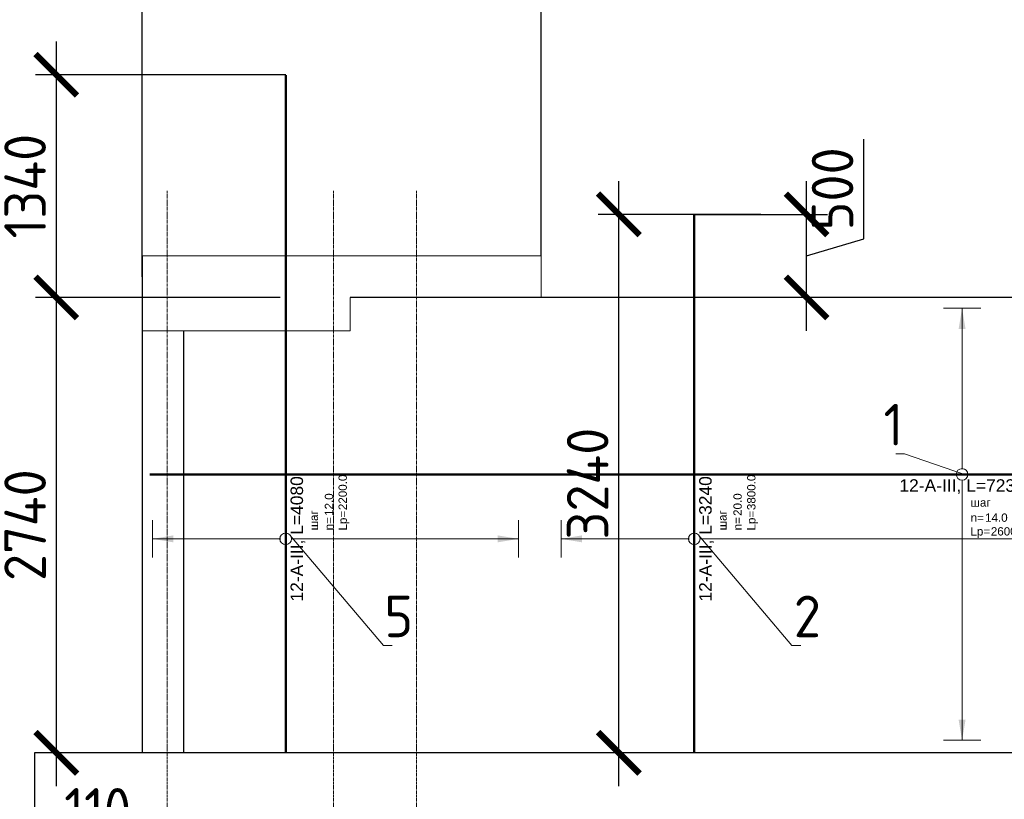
# Model space of a CAD drawing. Header units: millimetres. Extents: x 376598 to 1249954, y -318491 to -22134.
# Tile 209 of 256: x 580190 to 586111, y -32019 to -27328. Entities that reach past the tile are written whole.
import ezdxf
from ezdxf import colors
from ezdxf.entities.mleader import LeaderData, LeaderLine
from ezdxf.enums import TextEntityAlignment as Align
from ezdxf.math import Vec2, Vec3

# ---------------------------------------------------------------- set-up
doc = ezdxf.new("R2010")
doc.units = ezdxf.units.MM
doc.set_wipeout_variables(frame=1)
for name, pattern in [('______5', [1100, 800, -100, 100, -100]), ('________', [0]), ('осевая', [50.8, 31.75, -6.35, 6.35, -6.35])]:
    doc.linetypes.add(name, pattern=pattern)
for name, color, linetype, lineweight in [('Standard', 7, 'Continuous', 25), ('АрмСтер', 2, 'Continuous', 50), ('Оси', 40, '______5', 18), ('подоснова', 151, 'Continuous', 5), ('РАЗМЕРЫ', 1, 'Continuous', 9)]:
    doc.layers.add(name, color=color, linetype=linetype, lineweight=lineweight)
doc.layers.add('АрмСтер_атрибуты', color=2, linetype='Continuous', lineweight=0, plot=False)
doc.styles.add('GOST-2.304_Type-B', font='GOST_Common.ttf')
doc.styles.get("Standard").update_dxf_attribs({"font": 'arial.ttf'})
doc.styles.add('Аннотативный', font='arial.ttf')
doc.dimstyles.new('СПДС', dxfattribs={"dimscale": 100, "dimtxt": 2.5, "dimasz": 2.5, "dimexe": 1.25, "dimexo": 0, "dimtad": 1, "dimdec": 0, "dimtxsty": 'GOST-2.304_Type-B', "dimblk": 'ARCHTICK', "dimcen": 2.5, "dimdle": 2, "dimadec": 0, "dimazin": 2, "dimtfac": 0.75, "dimtdec": 0, "dimtmove": 1, "dimatfit": 3, "dimfxl": 1, "dimtolj": 1, "dimarcsym": 1})

# ---------------------------------------------------------------- blocks, each defined once
blk = doc.blocks.new('_ArchTick')
at = {"color": 0, "linetype": 'ByBlock', "const_width": 0.15}
blk.add_lwpolyline([(-0.5, -0.5), (0.5, 0.5)], dxfattribs=at)
blk = doc.blocks.new('*D2010')
at = {"layer": 'DEFPOINTS', "color": 0, "lineweight": 0, "transparency": 16777216}
for p in [(580996.9, -32193.9), (581107, -32194.2, -720), (580996.9, -32563.8)]:
    blk.add_point(p, dxfattribs=at)
at = {"layer": 'РАЗМЕРЫ', "color": 0, "lineweight": -2, "transparency": 16777216}
for p, q in [((580996.9, -32193.9), (580996.9, -32688.8)), ((581107, -32194.2), (581107, -32688.8)), ((580996.9, -32563.8), (580746.9, -32563.8)), ((581107, -32563.8), (580996.9, -32563.8)), ((581107, -32563.8), (581357, -32563.8))]:
    blk.add_line(p, q, dxfattribs=at)
at = {"layer": 'РАЗМЕРЫ', "color": 0, "lineweight": -2, "transparency": 16777216, "xscale": 250, "yscale": 250, "zscale": 250}
blk.add_blockref('_ArchTick', (580996.9, -32563.8), dxfattribs=at)
at = {"layer": 'РАЗМЕРЫ', "color": 0, "lineweight": -2, "transparency": 16777216, "xscale": 250, "yscale": 250, "zscale": 250, "rotation": 180}
blk.add_blockref('_ArchTick', (581107, -32563.8), dxfattribs=at)
at = {"layer": 'РАЗМЕРЫ', "color": 0, "lineweight": 0, "transparency": 16777216, "insert": (580659.1, -32076.3), "char_height": 250, "attachment_point": 5, "style": 'GOST-2.304_Type-B'}
blk.add_mtext('\\A1;110', dxfattribs=at)
blk = doc.blocks.new('*U99')
at = {"layer": 'РАЗМЕРЫ'}
for p, q in [((112.5, 800), (-112.5, 800)), ((112.5, -1400), (-112.5, -1400))]:
    blk.add_line(p, q, dxfattribs=at)
at = {"layer": 'РАЗМЕРЫ', "ltscale": 15}
blk.add_line((0, -1400), (0, 800), dxfattribs=at)
at = {"layer": 'РАЗМЕРЫ'}
for points in [[(0, 800), (20.9, 674.8), (-20.9, 674.8)], [(0, -1400), (20.9, -1274.8), (-20.9, -1274.8)]]:
    blk.add_solid(points, dxfattribs=at)
at = {"layer": 'АрмСтер_атрибуты', "color": 215, "ltscale": 15, "style": 'Аннотативный'}
for s, p in [('шаг', (51.4, -194.2)), ('n=', (51.4, -285.1)), ('Lр=', (50.2, -367.8))]:
    blk.add_text(s, height=50, dxfattribs=at).set_placement(p)
at = {"layer": 'АрмСтер_атрибуты', "style": 'Аннотативный', "flags": 8}
blk.add_attdef('ПОЗ', (110, 29.6), '', height=75, dxfattribs=at)
at = {"layer": 'АрмСтер_атрибуты', "color": 215, "style": 'Аннотативный'}
for tag, p, flags in [('ШАГ', (190.9, -194.2), 10), ('КОЛ', (138, -285.1), 8), ('ШИРИНА', (172.9, -367.8), 8)]:
    blk.add_attdef(tag, p, '', height=50, dxfattribs=dict(at, flags=flags))
at = {"layer": 'АрмСтер_атрибуты', "flags": 9}
for tag, p in [('МАССА', (-2096, -410.5)), ('ОБОЗНАЧЕНИЕ', (-2096, -524.4))]:
    blk.add_attdef(tag, p, '', height=75, dxfattribs=at)
at = {"linetype": 'Continuous', "lineweight": 0}
blk.add_wipeout([(35, 0), (28.3, 20.6), (10.8, 33.3), (-10.8, 33.3), (-28.3, 20.6), (-35, 0), (-28.3, -20.6), (-10.8, -33.3), (10.8, -33.3), (28.3, -20.6)], dxfattribs=at)
at = {"color": 0, "linetype": 'ByBlock', "lineweight": -2, "ltscale": 100}
blk.add_line((-1290, 0), (2790, 0), dxfattribs=at)
at = {"layer": 'РАЗМЕРЫ'}
blk.add_circle((0, 0), 35, dxfattribs=at)
at = {"layer": 'АрмСтер_атрибуты', "style": 'Аннотативный', "flags": 8}
blk.add_attdef('НАИМЕНОВАНИЕ', text='', height=75, dxfattribs=at).set_placement((0, -29.3), align=Align.TOP_CENTER)
blk = doc.blocks.new('*U149')
at = {"layer": 'РАЗМЕРЫ'}
for p, q in [((112.5, 1000), (-112.5, 1000)), ((112.5, -1600), (-112.5, -1600))]:
    blk.add_line(p, q, dxfattribs=at)
at = {"layer": 'РАЗМЕРЫ', "ltscale": 15}
blk.add_line((0, -1600), (0, 1000), dxfattribs=at)
at = {"layer": 'РАЗМЕРЫ'}
for points in [[(0, 1000), (20.9, 874.8), (-20.9, 874.8)], [(0, -1600), (20.9, -1474.8), (-20.9, -1474.8)]]:
    blk.add_solid(points, dxfattribs=at)
at = {"layer": 'АрмСтер_атрибуты', "color": 215, "ltscale": 15, "style": 'Аннотативный'}
for s, p in [('шаг', (51.4, -194.2)), ('n=', (51.4, -285.1)), ('Lр=', (50.2, -367.8))]:
    blk.add_text(s, height=50, dxfattribs=at).set_placement(p)
at = {"layer": 'АрмСтер_атрибуты', "flags": 9}
for tag, p in [('МАССА', (1153.8, 4789.5)), ('ОБОЗНАЧЕНИЕ', (1153.8, 4675.6))]:
    blk.add_attdef(tag, p, '', height=75, dxfattribs=at)
at = {"layer": 'АрмСтер_атрибуты', "style": 'Аннотативный', "flags": 8}
blk.add_attdef('ПОЗ', (110, 29.6), '', height=75, dxfattribs=at)
at = {"layer": 'АрмСтер_атрибуты', "color": 215, "style": 'Аннотативный'}
for tag, p, flags in [('ШАГ', (190.9, -194.2), 10), ('КОЛ', (138, -285.1), 8), ('ШИРИНА', (172.9, -367.8), 8)]:
    blk.add_attdef(tag, p, '', height=50, dxfattribs=dict(at, flags=flags))
at = {"linetype": 'Continuous', "lineweight": 0}
blk.add_wipeout([(35, 0), (28.3, 20.6), (10.8, 33.3), (-10.8, 33.3), (-28.3, 20.6), (-35, 0), (-28.3, -20.6), (-10.8, -33.3), (10.8, -33.3), (28.3, -20.6)], dxfattribs=at)
at = {"color": 0, "linetype": 'ByBlock', "lineweight": -2, "ltscale": 100}
blk.add_line((-4885.2, 0), (2349.8, 0), dxfattribs=at)
at = {"layer": 'РАЗМЕРЫ'}
blk.add_circle((0, 0), 35, dxfattribs=at)
at = {"layer": 'АрмСтер_атрибуты', "style": 'Аннотативный', "flags": 8}
blk.add_attdef('НАИМЕНОВАНИЕ', text='', height=75, dxfattribs=at).set_placement((0, -29.3), align=Align.TOP_CENTER)
blk = doc.blocks.new('_None')
blk = doc.blocks.new('*U695')
at = {"layer": 'РАЗМЕРЫ'}
for p, q in [((112.5, 800), (-112.5, 800)), ((112.5, -3000), (-112.5, -3000))]:
    blk.add_line(p, q, dxfattribs=at)
at = {"layer": 'РАЗМЕРЫ', "ltscale": 15}
blk.add_line((0, -3000), (0, 800), dxfattribs=at)
at = {"layer": 'РАЗМЕРЫ'}
for points in [[(0, 800), (20.9, 674.8), (-20.9, 674.8)], [(0, -3000), (20.9, -2874.8), (-20.9, -2874.8)]]:
    blk.add_solid(points, dxfattribs=at)
at = {"layer": 'АрмСтер_атрибуты', "color": 215, "ltscale": 15, "style": 'Аннотативный'}
for s, p in [('шаг', (51.4, -194.2)), ('n=', (51.4, -285.1)), ('Lр=', (50.2, -367.8))]:
    blk.add_text(s, height=50, dxfattribs=at).set_placement(p)
at = {"layer": 'АрмСтер_атрибуты', "style": 'Аннотативный', "flags": 8}
blk.add_attdef('ПОЗ', (110, 29.6), '', height=75, dxfattribs=at)
at = {"layer": 'АрмСтер_атрибуты', "color": 215, "style": 'Аннотативный'}
for tag, p, flags in [('ШАГ', (190.9, -194.2), 10), ('КОЛ', (138, -285.1), 8), ('ШИРИНА', (172.9, -367.8), 8)]:
    blk.add_attdef(tag, p, '', height=50, dxfattribs=dict(at, flags=flags))
at = {"layer": 'АрмСтер_атрибуты', "flags": 9}
for tag, p in [('МАССА', (-2096, -410.5)), ('ОБОЗНАЧЕНИЕ', (-2096, -524.4))]:
    blk.add_attdef(tag, p, '', height=75, dxfattribs=at)
at = {"linetype": 'Continuous', "lineweight": 0}
blk.add_wipeout([(35, 0), (28.3, 20.6), (10.8, 33.3), (-10.8, 33.3), (-28.3, 20.6), (-35, 0), (-28.3, -20.6), (-10.8, -33.3), (10.8, -33.3), (28.3, -20.6)], dxfattribs=at)
at = {"color": 0, "linetype": 'ByBlock', "lineweight": -2, "ltscale": 100}
blk.add_line((-1290, 0), (1950, 0), dxfattribs=at)
at = {"layer": 'РАЗМЕРЫ'}
blk.add_circle((0, 0), 35, dxfattribs=at)
at = {"layer": 'АрмСтер_атрибуты', "style": 'Аннотативный', "flags": 8}
blk.add_attdef('НАИМЕНОВАНИЕ', text='', height=75, dxfattribs=at).set_placement((0, -29.3), align=Align.TOP_CENTER)
blk = doc.blocks.new('*D2453')
at = {"layer": 'DEFPOINTS', "color": 0, "lineweight": 0, "transparency": 16777216}
for p in [(584247.1, -28499.5, -360), (584922.2, -28499.5), (584946.7, -28999.5)]:
    blk.add_point(p, dxfattribs=at)
at = {"layer": 'РАЗМЕРЫ', "color": 0, "lineweight": -2, "transparency": 16777216}
for p, q in [((585265.9, -28646.3), (585265.9, -28046.3)), ((584922.2, -29199.5), (584922.2, -28299.5)), ((584247.1, -28499.5), (585047.2, -28499.5)), ((584922.2, -28749.5), (585265.9, -28646.3)), ((584946.7, -28999.5), (584797.2, -28999.5))]:
    blk.add_line(p, q, dxfattribs=at)
at = {"layer": 'РАЗМЕРЫ', "color": 0, "lineweight": -2, "transparency": 16777216, "xscale": 250, "yscale": 250, "zscale": 250}
for p, rotation in [((584922.2, -28499.5), 90), ((584922.2, -28999.5), 270)]:
    blk.add_blockref('_ArchTick', p, dxfattribs=dict(at, rotation=rotation))
at = {"layer": 'РАЗМЕРЫ', "color": 0, "lineweight": 0, "transparency": 16777216, "insert": (585078.4, -28346.3), "char_height": 250, "attachment_point": 5, "rotation": 90, "style": 'GOST-2.304_Type-B'}
blk.add_mtext('\\A1;500', dxfattribs=at)
blk = doc.blocks.new('*D2623')
at = {"layer": 'DEFPOINTS', "color": 0, "lineweight": 0, "transparency": 16777216}
for p in [(583326.9, -26520.4), (583326.9, -28749.5), (580926.9, -28874.5)]:
    blk.add_point(p, dxfattribs=at)
at = {"layer": 'РАЗМЕРЫ', "color": 0, "lineweight": -2, "transparency": 16777216}
for p, q in [((580926.9, -28874.5), (580926.9, -26395.4)), ((583326.9, -28749.5), (583326.9, -26395.4)), ((580726.9, -26520.4), (583526.9, -26520.4))]:
    blk.add_line(p, q, dxfattribs=at)
at = {"layer": 'РАЗМЕРЫ', "color": 0, "lineweight": -2, "transparency": 16777216, "xscale": 250, "yscale": 250, "zscale": 250, "rotation": 180}
blk.add_blockref('_ArchTick', (580926.9, -26520.4), dxfattribs=at)
at = {"layer": 'РАЗМЕРЫ', "color": 0, "lineweight": -2, "transparency": 16777216, "xscale": 250, "yscale": 250, "zscale": 250}
blk.add_blockref('_ArchTick', (583326.9, -26520.4), dxfattribs=at)
at = {"layer": 'РАЗМЕРЫ', "color": 0, "lineweight": 0, "transparency": 16777216, "insert": (582126.9, -26332.9), "char_height": 250, "attachment_point": 5, "style": 'GOST-2.304_Type-B'}
blk.add_mtext('\\A1;2400', dxfattribs=at)
blk = doc.blocks.new('*D2624')
at = {"layer": 'DEFPOINTS', "color": 0, "lineweight": 0, "transparency": 16777216}
for p in [(587276.9, -26520.4), (583326.9, -28749.5), (587276.9, -28749.5)]:
    blk.add_point(p, dxfattribs=at)
at = {"layer": 'РАЗМЕРЫ', "color": 0, "lineweight": -2, "transparency": 16777216}
for p, q in [((583326.9, -28749.5), (583326.9, -26395.4)), ((587276.9, -28749.5), (587276.9, -26395.4)), ((583126.9, -26520.4), (587476.9, -26520.4))]:
    blk.add_line(p, q, dxfattribs=at)
at = {"layer": 'РАЗМЕРЫ', "color": 0, "lineweight": -2, "transparency": 16777216, "xscale": 250, "yscale": 250, "zscale": 250, "rotation": 180}
blk.add_blockref('_ArchTick', (583326.9, -26520.4), dxfattribs=at)
at = {"layer": 'РАЗМЕРЫ', "color": 0, "lineweight": -2, "transparency": 16777216, "xscale": 250, "yscale": 250, "zscale": 250}
blk.add_blockref('_ArchTick', (587276.9, -26520.4), dxfattribs=at)
at = {"layer": 'РАЗМЕРЫ', "color": 0, "lineweight": 0, "transparency": 16777216, "insert": (585301.9, -26332.9), "char_height": 250, "attachment_point": 5, "style": 'GOST-2.304_Type-B'}
blk.add_mtext('\\A1;3950', dxfattribs=at)
blk = doc.blocks.new('*D2337')
at = {"layer": 'DEFPOINTS', "color": 0, "lineweight": 0, "transparency": 16777216}
for p in [(581790.2, -27659.9, -360), (580410.6, -28999.5), (581756.4, -28999.5)]:
    blk.add_point(p, dxfattribs=at)
at = {"layer": 'РАЗМЕРЫ', "color": 0, "lineweight": -2, "transparency": 16777216}
for p, q in [((580410.6, -27459.9), (580410.6, -29199.5)), ((581790.2, -27659.9), (580285.6, -27659.9)), ((581756.4, -28999.5), (580285.6, -28999.5))]:
    blk.add_line(p, q, dxfattribs=at)
at = {"layer": 'РАЗМЕРЫ', "color": 0, "lineweight": -2, "transparency": 16777216, "xscale": 250, "yscale": 250, "zscale": 250}
for p, rotation in [((580410.6, -27659.9), 90), ((580410.6, -28999.5), 270)]:
    blk.add_blockref('_ArchTick', p, dxfattribs=dict(at, rotation=rotation))
at = {"layer": 'РАЗМЕРЫ', "color": 0, "lineweight": 0, "transparency": 16777216, "insert": (580223.1, -28329.7), "char_height": 250, "attachment_point": 5, "rotation": 90, "style": 'GOST-2.304_Type-B'}
blk.add_mtext('\\A1;1340', dxfattribs=at)
blk = doc.blocks.new('*D2646')
at = {"layer": 'DEFPOINTS', "color": 0, "lineweight": 0, "transparency": 16777216}
for p in [(581419.1, -28999.5), (580410.6, -31739.5), (581419.1, -31739.5)]:
    blk.add_point(p, dxfattribs=at)
at = {"layer": 'РАЗМЕРЫ', "color": 0, "lineweight": -2, "transparency": 16777216}
for p, q in [((580410.6, -28799.5), (580410.6, -31939.5)), ((581419.1, -28999.5), (580285.6, -28999.5)), ((581419.1, -31739.5), (580285.6, -31739.5))]:
    blk.add_line(p, q, dxfattribs=at)
at = {"layer": 'РАЗМЕРЫ', "color": 0, "lineweight": -2, "transparency": 16777216, "xscale": 250, "yscale": 250, "zscale": 250}
for p, rotation in [((580410.6, -28999.5), 90), ((580410.6, -31739.5), 270)]:
    blk.add_blockref('_ArchTick', p, dxfattribs=dict(at, rotation=rotation))
at = {"layer": 'РАЗМЕРЫ', "color": 0, "lineweight": 0, "transparency": 16777216, "insert": (580223.1, -30369.5), "char_height": 250, "attachment_point": 5, "rotation": 90, "style": 'GOST-2.304_Type-B'}
blk.add_mtext('\\A1;2740', dxfattribs=at)
blk = doc.blocks.new('*D2665')
at = {"layer": 'DEFPOINTS', "color": 0, "lineweight": 0, "transparency": 16777216}
for p in [(583793.2, -28499.5), (584647.2, -28499.5), (584384.1, -31739.5)]:
    blk.add_point(p, dxfattribs=at)
at = {"layer": 'РАЗМЕРЫ', "color": 0, "lineweight": -2, "transparency": 16777216}
for p, q in [((583793.2, -31939.5), (583793.2, -28299.5)), ((584647.2, -28499.5), (583668.2, -28499.5)), ((584384.1, -31739.5), (583668.2, -31739.5))]:
    blk.add_line(p, q, dxfattribs=at)
at = {"layer": 'РАЗМЕРЫ', "color": 0, "lineweight": -2, "transparency": 16777216, "xscale": 250, "yscale": 250, "zscale": 250}
for p, rotation in [((583793.2, -28499.5), 90), ((583793.2, -31739.5), 270)]:
    blk.add_blockref('_ArchTick', p, dxfattribs=dict(at, rotation=rotation))
at = {"layer": 'РАЗМЕРЫ', "color": 0, "lineweight": 0, "transparency": 16777216, "insert": (583605.7, -30119.5), "char_height": 250, "attachment_point": 5, "rotation": 90, "style": 'GOST-2.304_Type-B'}
blk.add_mtext('\\A1;3240', dxfattribs=at)

msp = doc.modelspace()

# ---------------------------------------------------------------- linework, layer by layer
at = {"color": 9, "lineweight": 0, "true_color": 0xc7c8ca}
for p, q in [((580926.9, -28999.5), (580926.9, -28749.5)), ((583326.9, -28749.5), (583326.9, -28999.5))]:
    msp.add_line(p, q, dxfattribs=at)
at = {"color": 7, "linetype": 'Continuous', "lineweight": 25, "transparency": 33554687}
for p, q in [((580280.2, -31739.5), (580280.2, -32639.5)), ((603326.9, -31739.5), (580280.2, -31739.5)), ((591826.9, -31739.5), (582726.9, -31739.5))]:
    msp.add_line(p, q, dxfattribs=at)
at = {"layer": 'Standard', "color": 7, "linetype": 'Continuous', "lineweight": 25, "transparency": 33554687}
msp.add_line((580926.9, -28749.5), (580926.9, -31739.5), dxfattribs=at)
at = {"layer": 'Standard', "color": 7, "linetype": '________', "lineweight": 25, "transparency": 33554687}
for p, q in [((592876.9, -28999.5), (582176.9, -28999.5)), ((581176.9, -31739.5), (581176.9, -29199.5))]:
    msp.add_line(p, q, dxfattribs=at)
at = {"layer": 'Оси', "color": 16, "linetype": 'осевая', "lineweight": 0, "ltscale": 0.5, "transparency": 33554687}
for p, q in [((581076.9, -28358.9), (581076.9, -34183.6)), ((582076.9, -28358.9), (582076.9, -34183.6)), ((582576.9, -28358.9), (582576.9, -33518.1))]:
    msp.add_line(p, q, dxfattribs=at)

# ---------------------------------------------------------------- dimensions: what is measured, and where the dimension line sits
at = {"layer": 'РАЗМЕРЫ', "color": 1, "lineweight": 0}
dim = msp.add_linear_dim(base=(580996.9, -32563.8), p1=(581107, -32194.2, -720), p2=(580996.9, -32193.9), dimstyle='СПДС', dxfattribs=at)
dim.commit()
dim.dimension.update_dxf_attribs({"geometry": '*D2010', "text_midpoint": (580659.1, -32263.8), "dimtype": 160})

# ---------------------------------------------------------------- next in the draw order: block references
at = {"layer": 'АрмСтер', "ltscale": 15}
ref = msp.add_blockref('*U99', (581790, -30451.9, -360), dxfattribs=dict(at, rotation=90))
ref.add_attrib('НАИМЕНОВАНИЕ', '12-A-III, L=4080', dxfattribs={"layer": 'АрмСтер_атрибуты', "height": 75, "rotation": 90, "style": 'Аннотативный', "flags": 8}).set_placement((581819.3, -30451.9, -360), align=Align.TOP_CENTER)
ref.add_attrib('КОЛ', '12.0', (582075.1, -30313.8, -360), dxfattribs={"layer": 'АрмСтер_атрибуты', "color": 215, "height": 50, "rotation": 90, "style": 'Аннотативный', "flags": 8})
ref.add_attrib('ШИРИНА', '2200.0', (582157.8, -30279, -360), dxfattribs={"layer": 'АрмСтер_атрибуты', "color": 215, "height": 50, "rotation": 90, "style": 'Аннотативный', "flags": 8})

# ---------------------------------------------------------------- next in the draw order: linework, layer by layer
at = {"color": 9, "lineweight": 0, "true_color": 0xc7c8ca}
msp.add_line((580926.9, -28749.5), (583326.9, -28749.5), dxfattribs=at)

# ---------------------------------------------------------------- next in the draw order: block references
at = {"layer": 'АрмСтер', "ltscale": 15}
ref = msp.add_blockref('*U149', (585857.4, -30064, -720), dxfattribs=at)
ref.add_attrib('НАИМЕНОВАНИЕ', '12-A-III, L=7235', dxfattribs={"layer": 'АрмСтер_атрибуты', "height": 75, "style": 'Аннотативный', "flags": 8}).set_placement((585857.4, -30093.3, -720), align=Align.TOP_CENTER)
ref.add_attrib('КОЛ', '14.0', (585995.5, -30349.1, -720), dxfattribs={"layer": 'АрмСтер_атрибуты', "color": 215, "height": 50, "style": 'Аннотативный', "flags": 8})
ref.add_attrib('ШИРИНА', '2600.0', (586030.3, -30431.8, -720), dxfattribs={"layer": 'АрмСтер_атрибуты', "color": 215, "height": 50, "style": 'Аннотативный', "flags": 8})

# ---------------------------------------------------------------- next in the draw order: linework, layer by layer
at = {"layer": 'РАЗМЕРЫ', "color": 4}
for p, q in [((582176.9, -28999.5), (582176.9, -29199.5)), ((582176.9, -29199.5), (580926.9, -29199.5))]:
    msp.add_line(p, q, dxfattribs=at)

# ---------------------------------------------------------------- next in the draw order: dimensions: what is measured, and where the dimension line sits
at = {"layer": 'РАЗМЕРЫ', "color": 4, "lineweight": 0}
for base, p1, p2, picture, middle in [((580410.6, -28999.5), (581790.2, -27659.9, -360), (581756.4, -28999.5), '*D2337', (580223.1, -28329.7)), ((580410.6, -31739.5), (581419.1, -28999.5), (581419.1, -31739.5), '*D2646', (580223.1, -30369.5))]:
    dim = msp.add_linear_dim(base=base, p1=p1, p2=p2, angle=90, dimstyle='СПДС', dxfattribs=at)
    dim.commit()
    dim.dimension.update_dxf_attribs({"geometry": picture, "text_midpoint": middle})

# ---------------------------------------------------------------- next in the draw order: leaders
at = {"layer": 'подоснова'}
ml = msp.add_multileader_mtext('Standard', dxfattribs=at)
ml.set_content('1', color=256, style='GOST-2.304_Type-B')
ml.set_leader_properties(color=256, linetype='ByLayer', lineweight=15)
ml.set_arrow_properties(name='NONE')
ml.build(insert=Vec2(0, 0))
ml.multileader.update_dxf_attribs({"text_left_attachment_type": 6, "text_right_attachment_type": 6, "dogleg_length": 10, "arrow_head_size": 18})
ctx = ml.context
ctx.base_point, ctx.char_height, ctx.arrow_head_size, ctx.landing_gap_size, ctx.plane_origin = Vec3(585387.1, -29939.8), 250, 18, 20, Vec3(584392.6, -28176.7)
ctx.left_attachment, ctx.right_attachment, ctx.text_align_type = 6, 6, 1
notes = []
notes.append((ctx, [(1, (1, 1, 0), (585512.1, -29939.8), (-1, 0), 10, [(0, [(585872.9, -30064)], 0, [])])]))
ctx.mtext.insert, ctx.mtext.width, ctx.mtext.alignment, ctx.mtext.flow_direction = Vec3(585444.6, -29639.8), 22.898, 2, 5
ml = msp.add_multileader_mtext('Standard', dxfattribs=at)
ml.set_content('5', color=256, style='GOST-2.304_Type-B')
ml.set_leader_properties(color=256, linetype='ByLayer', lineweight=15)
ml.set_arrow_properties(name='NONE')
ml.build(insert=Vec2(0, 0))
ml.multileader.update_dxf_attribs({"text_left_attachment_type": 6, "text_right_attachment_type": 6, "dogleg_length": 10, "arrow_head_size": 18})
ctx = ml.context
ctx.base_point, ctx.char_height, ctx.arrow_head_size, ctx.landing_gap_size, ctx.plane_origin = Vec3(582387.3, -31093.4, -360), 250, 18, 20, Vec3(581392.8, -29330.3, -360)
ctx.left_attachment, ctx.right_attachment, ctx.text_align_type = 6, 6, 1
notes.append((ctx, [(0, (1, 1, 0), (582377.3, -31093.4, -360), (1, 0), 10, [(0, [(581816.9, -30432.3, -360)], 0, [])])]))
ctx.mtext.insert, ctx.mtext.width, ctx.mtext.alignment, ctx.mtext.flow_direction = Vec3(582469.8, -30793.4, -360), 22.898, 2, 5
for ctx, leaders in notes:
    for number, flags, end, landing, length, lines in leaders:
        leader = LeaderData()
        leader.index, (leader.has_last_leader_line, leader.has_dogleg_vector, leader.attachment_direction) = number, flags
        leader.last_leader_point, leader.dogleg_vector, leader.dogleg_length = Vec3(end), Vec3(landing), length
        for number, points, colour, breaks in lines:
            line = LeaderLine()
            line.index, line.vertices, line.color, line.breaks = number, Vec3.list(points), colors.encode_raw_color(colour), breaks
            leader.lines.append(line)
        ctx.leaders.append(leader)

# ---------------------------------------------------------------- next in the draw order: block references
at = {"layer": 'АрмСтер', "ltscale": 15}
ref = msp.add_blockref('*U695', (584247.1, -30451.9, -360), dxfattribs=dict(at, rotation=90))
ref.add_attrib('НАИМЕНОВАНИЕ', '12-A-III, L=3240', dxfattribs={"layer": 'АрмСтер_атрибуты', "height": 75, "rotation": 90, "style": 'Аннотативный', "flags": 8}).set_placement((584276.5, -30451.9, -360), align=Align.TOP_CENTER)
ref.add_attrib('КОЛ', '20.0', (584532.3, -30313.8, -360), dxfattribs={"layer": 'АрмСтер_атрибуты', "color": 215, "height": 50, "rotation": 90, "style": 'Аннотативный', "flags": 8})
ref.add_attrib('ШИРИНА', '3800.0', (584614.9, -30279, -360), dxfattribs={"layer": 'АрмСтер_атрибуты', "color": 215, "height": 50, "rotation": 90, "style": 'Аннотативный', "flags": 8})

# ---------------------------------------------------------------- next in the draw order: dimensions: what is measured, and where the dimension line sits
at = {"layer": 'РАЗМЕРЫ', "color": 4, "lineweight": 0}
for base, p1, p2, picture, middle in [((583326.9, -26520.4), (580926.9, -28874.5), (583326.9, -28749.5), '*D2623', (582126.9, -26332.9)), ((587276.9, -26520.4), (583326.9, -28749.5), (587276.9, -28749.5), '*D2624', (585301.9, -26332.9))]:
    dim = msp.add_linear_dim(base=base, p1=p1, p2=p2, dimstyle='СПДС', dxfattribs=at)
    dim.commit()
    dim.dimension.update_dxf_attribs({"geometry": picture, "text_midpoint": middle})
at = {"layer": 'РАЗМЕРЫ', "color": 1, "lineweight": 0}
dim = msp.add_linear_dim(base=(584922.2, -28499.5), p1=(584946.7, -28999.5), p2=(584247.1, -28499.5, -360), angle=90, dimstyle='СПДС', dxfattribs=at)
dim.commit()
dim.dimension.update_dxf_attribs({"geometry": '*D2453', "text_midpoint": (585078.4, -28583.8)})
at = {"layer": 'РАЗМЕРЫ', "color": 4, "lineweight": 0}
dim = msp.add_linear_dim(base=(583793.2, -28499.5), p1=(584384.1, -31739.5), p2=(584647.2, -28499.5), angle=90, dimstyle='СПДС', dxfattribs=at)
dim.commit()
dim.dimension.update_dxf_attribs({"geometry": '*D2665', "text_midpoint": (583605.7, -30119.5)})

# ---------------------------------------------------------------- next in the draw order: leaders
at = {"layer": 'подоснова'}
ml = msp.add_multileader_mtext('Standard', dxfattribs=at)
ml.set_content('2', color=256, style='GOST-2.304_Type-B')
ml.set_leader_properties(color=256, linetype='ByLayer', lineweight=15)
ml.set_arrow_properties(name='NONE')
ml.build(insert=Vec2(0, 0))
ml.multileader.update_dxf_attribs({"text_left_attachment_type": 6, "text_right_attachment_type": 6, "dogleg_length": 10, "arrow_head_size": 18})
ctx = ml.context
ctx.base_point, ctx.char_height, ctx.arrow_head_size, ctx.landing_gap_size, ctx.plane_origin = Vec3(584844.4, -31093.4, -360), 250, 18, 20, Vec3(583849.9, -29330.3, -360)
ctx.left_attachment, ctx.right_attachment, ctx.text_align_type = 6, 6, 1
notes = []
notes.append((ctx, [(0, (1, 1, 0), (584834.4, -31093.4, -360), (1, 0), 10, [(0, [(584274, -30432.3, -360)], 0, [])])]))
ctx.mtext.insert, ctx.mtext.width, ctx.mtext.alignment, ctx.mtext.flow_direction = Vec3(584926.9, -30793.4, -360), 22.898, 2, 5
for ctx, leaders in notes:
    for number, flags, end, landing, length, lines in leaders:
        leader = LeaderData()
        leader.index, (leader.has_last_leader_line, leader.has_dogleg_vector, leader.attachment_direction) = number, flags
        leader.last_leader_point, leader.dogleg_vector, leader.dogleg_length = Vec3(end), Vec3(landing), length
        for number, points, colour, breaks in lines:
            line = LeaderLine()
            line.index, line.vertices, line.color, line.breaks = number, Vec3.list(points), colors.encode_raw_color(colour), breaks
            leader.lines.append(line)
        ctx.leaders.append(leader)

doc.saveas('drawing.dxf')
